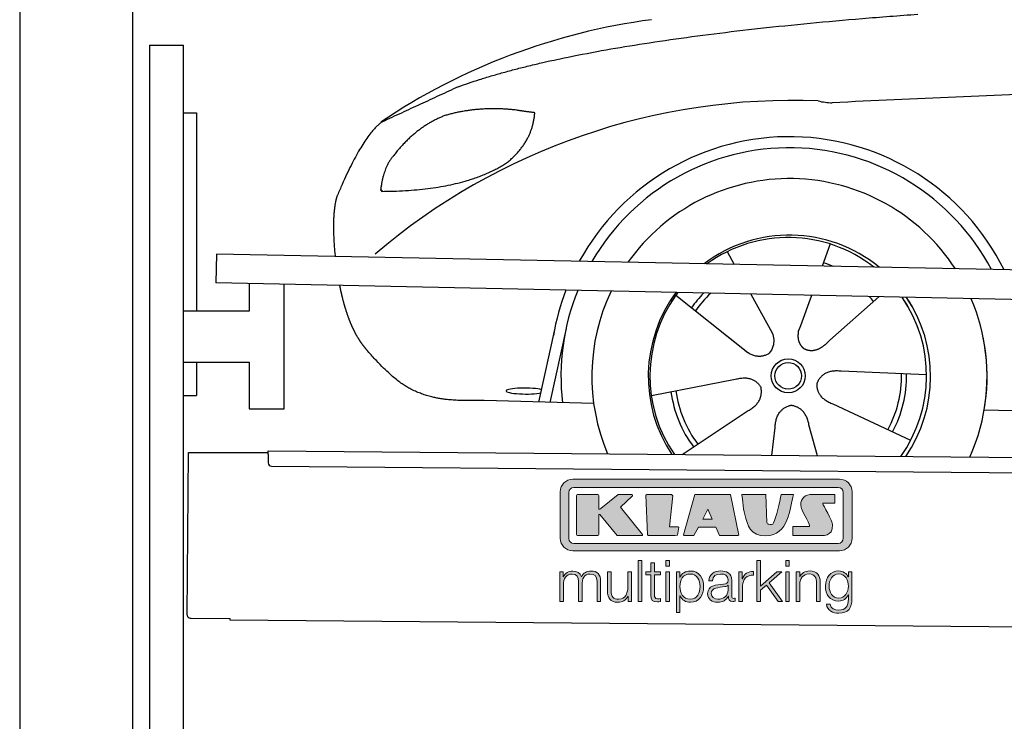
# Model space of a CAD drawing. Header units: millimetres. Extents: x -411 to 6777, y 0 to 6777.
# Tile 2 of 6: x 0 to 1744, y 4165 to 5407. Entities that reach past the tile are written whole.
import ezdxf

# ---------------------------------------------------------------- set-up
doc = ezdxf.new("R2010")
doc.units = ezdxf.units.MM
for name, color, linetype, lineweight in [('car', 10, 'Continuous', 25), ('Gebäude', 7, 'Continuous', 25), ('Logo', 7, 'Continuous', 25), ('Plattform', 7, 'Continuous', 25), ('Ständer hinten', 7, 'Continuous', 25)]:
    doc.layers.add(name, color=color, linetype=linetype, lineweight=lineweight)

# ---------------------------------------------------------------- blocks, each defined once
blk = doc.blocks.new('Car')
at = {"layer": 'car'}
for p, q in [((1389.1, 5022.9), (1375.2, 4983.4)), ((1207, 5007.6), (1219.7, 4985.1)), ((1116.7, 4929.5), (1236.2, 4836.6)), ((1249.3, 4932.9), (1287.8, 4864.6)), ((1357, 4931.6), (1338.1, 4877.7)), ((1476.2, 4930.2), (1390.1, 4852.7)), ((876.1, 4738.2), (903.4, 4869.2)), ((923, 4868.9), (895.7, 4737.9)), ((1198.8, 4865.7), (1245.4, 4829.5)), ((1338.1, 4877.7), (1334.3, 4867.3)), ((1562.2, 4792.7), (1410.8, 4797.7)), ((1075.1, 4751.5), (1223.4, 4781.8)), ((973.1, 4736.5), (778.9, 4740)), ((1130.5, 4647.7), (1246.7, 4726.5)), ((1535, 4676.5), (1397.2, 4739.2)), ((1664.8, 4731.7), (3713.7, 4697)), ((1289.2, 4647.8), (1294.8, 4697.4)), ((1370.4, 4647.8), (1354.6, 4702.5))]:
    blk.add_line(p, q, dxfattribs=at)
for radius in [30.1, 23.6]:
    blk.add_circle((1317.2, 4788.7), radius, dxfattribs=at)
for centre, radius, start, end in [((1226.2, 4305.6), 1122.3, 98.0395, 124.4377), ((1330.9, 4135.2), 1141.2, 88.2487, 130.916), ((1392.2, 5390.2), 117.4, 256.9855, 269.1884), ((1319.3, 4787.9), 424.2, 26.9197, 151.8432), ((1319.3, 4787.9), 404.6, 28.3768, 150.3862), ((1319.3, 4787.9), 350, 33.4585, 145.3045), ((1319.3, 4787.9), 250, 51.0494, 127.7135), ((1317.2, 4788.7), 245, 52.2371, 126.5259), ((1317.2, 4788.7), 209.6, 68.0621, 73.3995), ((1319.3, 4787.9), 424.2, 159.4632, 170.7471), ((1319.3, 4787.9), 404.6, 158.4572, 187.1619), ((1319.3, 4787.9), 350, 155.0104, 203.6179), ((1319.3, 4787.9), 350, 155.0104, 157.8717), ((1319.3, 4787.9), 250, 144.1237, 214.1037), ((1319.3, 4787.9), 250, 144.1237, 148.496), ((1317.2, 4788.7), 245, 143.5289, 148.0172), ((1317.2, 4788.7), 245, 144.9266, 215.1376), ((1317.2, 4788.7), 209.6, 136.2024, 145.3995), ((1317.2, 4788.7), 200.6, 133.7482, 145.5463), ((1317.2, 4788.7), 200.6, 41.6402, 44.9032), ((1317.2, 4788.7), 245, 30.7457, 35.1225), ((1317.2, 4788.7), 245, 324.9119, 35.1225), ((1319.3, 4787.9), 250, 30.267, 34.5277), ((1319.3, 4787.9), 250, 325.9458, 34.5277), ((1319.3, 4787.9), 350, 350.7505, 23.641), ((1319.3, 4787.9), 350, 336.4317, 11.924), ((1317.2, 4788.7), 200.6, 332.1152, 1.5463), ((1317.2, 4788.7), 209.6, 332.262, 1.3995), ((1317.2, 4788.7), 200.6, 188.1152, 217.5463), ((1317.2, 4788.7), 209.6, 188.262, 217.3995)]:
    blk.add_arc(centre, radius, start, end, dxfattribs=at)
blk.add_ellipse((851.5, 4757.6), major_axis=(33.6, 0), ratio=0.157274, start_param=0.513473, end_param=5.704241, dxfattribs=at)
for points, degree in [([(728.1, 5295), (963.9, 5383.8), (1540.5, 5431)], 2), ([(4699.2, 5387), (3822.5, 5407.3), (1390.5, 5272.9)], 2), ([(728.1, 5295), (594.5, 5231.9)], 1), ([(831.4, 5254.7), (763.8, 5261.8), (704.6, 5243.8)], 2), ([(815.1, 5161.1), (860.8, 5198.5), (864.1, 5250.4)], 2), ([(864.1, 5250.4), (846.3, 5252.3), (831.4, 5254.7)], 2), ([(594.5, 5231.9), (560, 5208.8), (516, 5101.3)], 2), ([(704.6, 5243.8), (652.5, 5222.6), (614.9, 5172.3)], 2), ([(614.9, 5172.3), (596.8, 5152.3), (592.4, 5111)], 2), ([(593.7, 5108.7), (738.4, 5110.6), (815.1, 5161.1)], 2), ([(592.4, 5111), (595.8, 5110.8), (593.7, 5108.7)], 2), ([(516, 5101.3), (509.7, 5085.4), (507.9, 5056.9), (509.2, 5024.5), (512.9, 4992.7)], 4), ([(1236.2, 4836.6), (1259.7, 4814.9), (1282.9, 4828.4)], 2), ([(1410.8, 4797.7), (1379.1, 4801.4), (1368.3, 4776.8)], 2), ([(1223.4, 4781.8), (1254.1, 4790.8), (1268.9, 4768.4)], 2), ([(1246.7, 4726.5), (1274.6, 4742.1), (1268.9, 4768.4)], 2), ([(1397.2, 4739.2), (1367.1, 4750), (1368.3, 4776.8)], 2), ([(1294.8, 4697.4), (1295.7, 4729.4), (1321.6, 4736.5)], 2), ([(1354.6, 4702.5), (1348.4, 4733.8), (1321.6, 4736.5)], 2)]:
    blk.add_open_spline(points, degree=degree, dxfattribs=at)
for points, degree, knots in [([(521.1, 4941.4), (522, 4937.2), (522.9, 4933), (523.9, 4928.9), (524.9, 4924.8), (528.6, 4910), (532.7, 4896.4), (537.2, 4884), (542.1, 4872.7)], 4, [0.4914944, 0.4914944, 0.4914944, 0.4914944, 0.4914944, 0.5422469, 0.5422469, 0.5422469, 0.5422469, 0.728655, 0.728655, 0.728655, 0.728655, 0.728655]), ([(541.8, 4873.4), (543.2, 4870.2), (544.6, 4867.1), (546.1, 4864.1), (547.6, 4861.3), (553.3, 4850.2), (559.3, 4840.9), (565.7, 4833), (572.2, 4825.6)], 4, [0.7288005, 0.7288005, 0.7288005, 0.7288005, 0.7288005, 0.7843928, 0.7843928, 0.7843928, 0.7843928, 1, 1, 1, 1, 1]), ([(1287.8, 4864.6), (1289.5, 4860.5), (1290.5, 4856.6), (1290.9, 4852.7), (1291.6, 4844.1), (1289, 4836), (1282.9, 4828.4)], 3, [0.2167758, 0.2167758, 0.2167758, 0.2167758, 0.4600873, 0.4600873, 0.4600873, 1, 1, 1, 1]), ([(1334.3, 4867.3), (1333.8, 4864.2), (1333.6, 4861.2), (1333.6, 4858.2), (1334, 4855.4), (1334.8, 4849.7), (1336.9, 4844.3), (1340.5, 4839.8), (1345.4, 4836.8)], 4, [0.3191838, 0.3191838, 0.3191838, 0.3191838, 0.3191838, 0.5438253, 0.5438253, 0.5438253, 0.5438253, 1, 1, 1, 1, 1]), ([(1390.1, 4852.7), (1390.1, 4852.7), (1390.1, 4852.7), (1390.1, 4852.7), (1390.1, 4852.7), (1381.1, 4842.8), (1370.5, 4832.8), (1356.2, 4830.3), (1345.4, 4836.8)], 4, [-0.000003, -0.000003, -0.000003, -0.000003, -0.000003, 0, 0, 0, 0, 1, 1, 1, 1, 1]), ([(778.9, 4740), (754.2, 4740.4), (698.6, 4736.3), (662.4, 4749.9), (618.5, 4774.6), (572.2, 4825.6)], 4, [0, 0, 0, 0, 0, 0.597866, 1, 1, 1, 1, 1])]:
    blk.add_open_spline(points, degree=degree, knots=knots, dxfattribs=at)
blk = doc.blocks.new('KLAUS')
at = {"layer": 'Logo'}
h = blk.add_hatch(color=8, dxfattribs=at)
h.dxf.hatch_style = 2
edge = h.paths.add_edge_path()
edge.add_spline(control_points=[(3.6, 29.09), (2.88, 29.09), (2.3, 28.51), (2.3, 27.8), (2.3, 27.8), (2.3, 16.11), (2.3, 16.11), (2.3, 15.39), (2.88, 14.81), (3.6, 14.81), (3.6, 14.81), (71.16, 14.81), (71.16, 14.81), (71.88, 14.81), (72.46, 15.39), (72.46, 16.11), (72.46, 16.11), (72.46, 27.8), (72.46, 27.8), (72.46, 28.51), (71.88, 29.09), (71.16, 29.09), (71.16, 29.09), (3.6, 29.09), (3.6, 29.09), (3.6, 29.09), (3.6, 29.09), (3.6, 29.09)], knot_values=[0, 0, 0, 0, 1, 1, 1, 2, 2, 2, 3, 3, 3, 4, 4, 4, 5, 5, 5, 6, 6, 6, 7, 7, 7, 8, 8, 8, 9, 9, 9, 9], degree=3, periodic=0)
edge = h.paths.add_edge_path()
edge.add_spline(control_points=[(3.35, 31.23), (3.35, 31.23), (71.47, 31.23), (71.47, 31.23), (73.26, 31.23), (74.71, 29.77), (74.71, 27.99), (74.71, 27.99), (74.71, 16.17), (74.71, 16.17), (74.71, 14.38), (73.26, 12.93), (71.47, 12.93), (71.47, 12.93), (3.35, 12.93), (3.35, 12.93), (1.56, 12.93), (0.11, 14.38), (0.11, 16.17), (0.11, 16.17), (0.11, 27.99), (0.11, 27.99), (0.11, 29.77), (1.56, 31.23), (3.35, 31.23), (3.35, 31.23), (3.35, 31.23), (3.35, 31.23)], knot_values=[0, 0, 0, 0, 1, 1, 1, 2, 2, 2, 3, 3, 3, 4, 4, 4, 5, 5, 5, 6, 6, 6, 7, 7, 7, 8, 8, 8, 9, 9, 9, 9], degree=3, periodic=0)
h = blk.add_hatch(color=8, dxfattribs=at)
h.dxf.hatch_style = 2
edge = h.paths.add_edge_path()
edge.add_spline(control_points=[(4.5, 27.33), (4.5, 27.33), (9.7, 27.33), (9.7, 27.33), (9.84, 27.33), (9.96, 27.22), (9.96, 27.08), (9.96, 27.08), (9.96, 23.69), (9.96, 23.69), (9.96, 23.69), (9.94, 23.64), (10.04, 23.59), (10.14, 23.53), (10.2, 23.57), (10.2, 23.57), (10.2, 23.57), (10.51, 23.75), (10.51, 23.75), (10.51, 23.75), (14.94, 27.33), (14.94, 27.33), (14.94, 27.33), (18.41, 27.33), (18.41, 27.33), (18.41, 27.33), (18.49, 27.33), (18.56, 27.2), (18.65, 27.04), (18.53, 26.91), (18.53, 26.91), (18.53, 26.91), (15.49, 24.11), (15.49, 24.11), (15.49, 24.11), (21.14, 17.06), (21.14, 17.06), (21.14, 17.06), (21.13, 16.91), (21.13, 16.91), (21.08, 16.84), (20.99, 16.82), (20.99, 16.82), (20.99, 16.82), (14.7, 16.82), (14.7, 16.82), (14.7, 16.82), (10.26, 22.17), (10.26, 22.17), (10.26, 22.17), (10.19, 22.24), (10.08, 22.21), (9.97, 22.18), (9.96, 22.11), (9.96, 22.11), (9.96, 22.11), (9.96, 17.08), (9.96, 17.08), (9.96, 16.94), (9.84, 16.82), (9.7, 16.82), (9.7, 16.82), (4.5, 16.82), (4.5, 16.82), (4.36, 16.82), (4.25, 16.94), (4.25, 17.08), (4.25, 17.08), (4.25, 27.08), (4.25, 27.08), (4.25, 27.22), (4.36, 27.33), (4.5, 27.33), (4.5, 27.33), (4.5, 27.33), (4.5, 27.33)], knot_values=[0, 0, 0, 0, 1, 1, 1, 2, 2, 2, 3, 3, 3, 4, 4, 4, 5, 5, 5, 6, 6, 6, 7, 7, 7, 8, 8, 8, 9, 9, 9, 10, 10, 10, 11, 11, 11, 12, 12, 12, 13, 13, 13, 14, 14, 14, 15, 15, 15, 16, 16, 16, 17, 17, 17, 18, 18, 18, 19, 19, 19, 20, 20, 20, 21, 21, 21, 22, 22, 22, 23, 23, 23, 24, 24, 24, 25, 25, 25, 25], degree=3, periodic=0)
h = blk.add_hatch(color=8, dxfattribs=at)
h.dxf.hatch_style = 2
h.paths.add_polyline_path([(22.42, 17.06), (21.97, 27.15), (22.24, 27.33), (28.55, 27.33), (28.86, 26.97), (28.01, 19.08), (30.26, 19.07), (30.44, 18.95), (30.08, 16.95), (29.49, 16.82), (22.6, 16.82)])
h = blk.add_hatch(color=8, dxfattribs=at)
h.paths.add_polyline_path([(36.52, 21.01), (38.93, 21.01), (37.87, 23.57)])
h.paths.add_polyline_path([(34.52, 27.33), (43.65, 27.33), (45.76, 16.94), (45.57, 16.82), (40.83, 16.82), (39.89, 18.95), (35.42, 18.95), (34.27, 16.82), (31.78, 16.82), (31.66, 17)])
h = blk.add_hatch(color=8, dxfattribs=at)
h.dxf.hatch_style = 2
edge = h.paths.add_edge_path()
edge.add_spline(control_points=[(52.69, 27.32), (52.69, 27.32), (52.88, 20.14), (52.88, 20.14), (53.01, 19.89), (53.2, 19.77), (53.43, 19.71), (53.91, 19.59), (54.43, 19.57), (54.64, 20.03), (55.23, 21.34), (56.27, 25.45), (56.6, 27.33), (56.6, 27.33), (59.77, 27.33), (59.77, 27.33), (58.77, 23.9), (58.56, 16.82), (52.63, 16.76), (48.72, 16.72), (48.01, 19.35), (47.27, 22.24), (46.89, 23.68), (46.54, 27.33), (46.54, 27.33), (46.54, 27.33), (52.69, 27.32), (52.69, 27.32), (52.69, 27.32), (52.69, 27.32), (52.69, 27.32)], knot_values=[0, 0, 0, 0, 1, 1, 1, 2, 2, 2, 3, 3, 3, 4, 4, 4, 5, 5, 5, 6, 6, 6, 7, 7, 7, 8, 8, 8, 9, 9, 9, 10, 10, 10, 10], degree=3, periodic=0)
h = blk.add_hatch(color=8, dxfattribs=at)
h.dxf.hatch_style = 2
edge = h.paths.add_edge_path()
edge.add_spline(control_points=[(64.46, 27.33), (64.46, 27.33), (70.31, 27.33), (70.31, 27.33), (70.31, 26.52), (70.31, 26.02), (70.31, 25.12), (70.31, 25.12), (67.3, 25.12), (67.3, 25.12), (67.24, 25.04), (67.25, 25.11), (67.25, 24.91), (67.25, 24.88), (69.73, 20.38), (69.73, 19.57), (69.73, 16.4), (67.22, 16.81), (65.9, 16.82), (65.9, 16.82), (59.59, 16.82), (59.59, 16.82), (59.59, 17.76), (59.59, 18.23), (59.59, 19.14), (59.59, 19.14), (63.75, 19.14), (63.75, 19.14), (63.82, 19.22), (63.81, 19.11), (63.81, 19.31), (63.81, 20.32), (61.58, 23.06), (61.58, 24.63), (61.58, 26.33), (62.83, 27.34), (64.46, 27.33), (64.46, 27.33), (64.46, 27.33), (64.46, 27.33)], knot_values=[0, 0, 0, 0, 1, 1, 1, 2, 2, 2, 3, 3, 3, 4, 4, 4, 5, 5, 5, 6, 6, 6, 7, 7, 7, 8, 8, 8, 9, 9, 9, 10, 10, 10, 11, 11, 11, 12, 12, 12, 13, 13, 13, 13], degree=3, periodic=0)
h = blk.add_hatch(color=30, dxfattribs=at)
h.dxf.hatch_style = 2
h.paths.add_polyline_path([(20.07, 0), (20.99, 0), (20.99, 10.45), (20.07, 10.45)])
h = blk.add_hatch(color=30, dxfattribs=at)
h.paths.add_polyline_path([(27.1, 0), (28.03, 0), (28.03, 7.55), (27.1, 7.55)])
h.paths.add_polyline_path([(27.1, 8.98), (28.03, 8.98), (28.03, 10.45), (27.1, 10.45)])
h = blk.add_hatch(color=30, dxfattribs=at)
h.dxf.hatch_style = 2
h.paths.add_polyline_path([(50.4, 0), (51.32, 0), (51.32, 2.87), (52.82, 4.11), (55.8, 0), (56.96, 0), (53.52, 4.76), (56.74, 7.55), (55.51, 7.55), (51.32, 3.89), (51.32, 10.45), (50.4, 10.45)])
h = blk.add_hatch(color=30, dxfattribs=at)
h.paths.add_polyline_path([(57.74, 0), (58.66, 0), (58.66, 7.55), (57.74, 7.55)])
h.paths.add_polyline_path([(57.74, 8.98), (58.66, 8.98), (58.66, 10.45), (57.74, 10.45)])
h = blk.add_hatch(color=30, dxfattribs=at)
h.dxf.hatch_style = 2
edge = h.paths.add_edge_path()
edge.add_spline(control_points=[(0, 0), (0, 0), (0.92, 0), (0.92, 0), (0.92, 0), (0.92, 4.22), (0.92, 4.22), (0.94, 5.8), (1.58, 7), (3.18, 7), (4.35, 7), (4.77, 6.15), (4.76, 5.12), (4.76, 5.12), (4.76, 0), (4.76, 0), (4.76, 0), (5.68, 0), (5.68, 0), (5.68, 0), (5.68, 4.27), (5.68, 4.27), (5.68, 5.68), (6.14, 7), (7.73, 7), (9.05, 7), (9.52, 6.32), (9.52, 5.08), (9.52, 5.08), (9.52, 0), (9.52, 0), (9.52, 0), (10.44, 0), (10.44, 0), (10.44, 0), (10.44, 5.12), (10.44, 5.12), (10.44, 6.91), (9.59, 7.77), (7.94, 7.77), (6.94, 7.77), (5.99, 7.29), (5.54, 6.3), (5.26, 7.29), (4.36, 7.77), (3.37, 7.77), (2.17, 7.77), (1.38, 7.19), (0.89, 6.28), (0.89, 6.28), (0.85, 6.28), (0.85, 6.28), (0.85, 6.28), (0.85, 7.55), (0.85, 7.55), (0.85, 7.55), (0, 7.55), (0, 7.55), (0, 7.55), (0, 0), (0, 0), (0, 0), (0, 0), (0, 0)], knot_values=[0, 0, 0, 0, 1, 1, 1, 2, 2, 2, 3, 3, 3, 4, 4, 4, 5, 5, 5, 6, 6, 6, 7, 7, 7, 8, 8, 8, 9, 9, 9, 10, 10, 10, 11, 11, 11, 12, 12, 12, 13, 13, 13, 14, 14, 14, 15, 15, 15, 16, 16, 16, 17, 17, 17, 18, 18, 18, 19, 19, 19, 20, 20, 20, 21, 21, 21, 21], degree=3, periodic=0)
h = blk.add_hatch(color=30, dxfattribs=at)
h.dxf.hatch_style = 2
edge = h.paths.add_edge_path()
edge.add_spline(control_points=[(18.31, 7.55), (18.31, 7.55), (17.39, 7.55), (17.39, 7.55), (17.39, 7.55), (17.39, 3.59), (17.39, 3.59), (17.39, 2.05), (16.7, 0.56), (15.12, 0.56), (13.66, 0.56), (13.15, 1.27), (13.1, 2.64), (13.1, 2.64), (13.1, 7.55), (13.1, 7.55), (13.1, 7.55), (12.18, 7.55), (12.18, 7.55), (12.18, 7.55), (12.18, 2.65), (12.18, 2.65), (12.18, 0.89), (12.93, -0.22), (14.83, -0.22), (15.96, -0.22), (16.95, 0.35), (17.44, 1.36), (17.44, 1.36), (17.47, 1.36), (17.47, 1.36), (17.47, 1.36), (17.47, 0), (17.47, 0), (17.47, 0), (18.31, 0), (18.31, 0), (18.31, 0), (18.31, 7.55), (18.31, 7.55), (18.31, 7.55), (18.31, 7.55), (18.31, 7.55)], knot_values=[0, 0, 0, 0, 1, 1, 1, 2, 2, 2, 3, 3, 3, 4, 4, 4, 5, 5, 5, 6, 6, 6, 7, 7, 7, 8, 8, 8, 9, 9, 9, 10, 10, 10, 11, 11, 11, 12, 12, 12, 13, 13, 13, 14, 14, 14, 14], degree=3, periodic=0)
h = blk.add_hatch(color=30, dxfattribs=at)
h.dxf.hatch_style = 2
edge = h.paths.add_edge_path()
edge.add_spline(control_points=[(24.22, 9.82), (24.22, 9.82), (23.3, 9.82), (23.3, 9.82), (23.3, 9.82), (23.3, 7.55), (23.3, 7.55), (23.3, 7.55), (21.98, 7.55), (21.98, 7.55), (21.98, 7.55), (21.98, 6.78), (21.98, 6.78), (21.98, 6.78), (23.3, 6.78), (23.3, 6.78), (23.3, 6.78), (23.3, 1.61), (23.3, 1.61), (23.28, 0.32), (23.71, -0.09), (24.94, -0.09), (25.22, -0.09), (25.48, -0.06), (25.76, -0.06), (25.76, -0.06), (25.76, 0.73), (25.76, 0.73), (25.5, 0.7), (25.23, 0.69), (24.97, 0.69), (24.31, 0.73), (24.22, 1.08), (24.22, 1.68), (24.22, 1.68), (24.22, 6.78), (24.22, 6.78), (24.22, 6.78), (25.76, 6.78), (25.76, 6.78), (25.76, 6.78), (25.76, 7.55), (25.76, 7.55), (25.76, 7.55), (24.22, 7.55), (24.22, 7.55), (24.22, 7.55), (24.22, 9.82), (24.22, 9.82), (24.22, 9.82), (24.22, 9.82), (24.22, 9.82)], knot_values=[0, 0, 0, 0, 1, 1, 1, 2, 2, 2, 3, 3, 3, 4, 4, 4, 5, 5, 5, 6, 6, 6, 7, 7, 7, 8, 8, 8, 9, 9, 9, 10, 10, 10, 11, 11, 11, 12, 12, 12, 13, 13, 13, 14, 14, 14, 15, 15, 15, 16, 16, 16, 17, 17, 17, 17], degree=3, periodic=0)
h = blk.add_hatch(color=30, dxfattribs=at)
edge = h.paths.add_edge_path()
edge.add_spline(control_points=[(35.84, 3.78), (35.84, 2.21), (35.12, 0.56), (33.37, 0.56), (31.4, 0.56), (30.72, 2.21), (30.72, 3.78), (30.72, 5.49), (31.33, 7), (33.37, 7), (35.12, 7), (35.84, 5.34), (35.84, 3.78), (35.84, 3.78), (35.84, 3.78), (35.84, 3.78)], knot_values=[0, 0, 0, 0, 1, 1, 1, 2, 2, 2, 3, 3, 3, 4, 4, 4, 5, 5, 5, 5], degree=3, periodic=0)
edge = h.paths.add_edge_path()
edge.add_spline(control_points=[(29.79, -2.8), (29.79, -2.8), (30.72, -2.8), (30.72, -2.8), (30.72, -2.8), (30.72, 1.43), (30.72, 1.43), (30.72, 1.43), (30.74, 1.43), (30.74, 1.43), (31.14, 0.35), (32.24, -0.22), (33.37, -0.22), (35.66, -0.22), (36.76, 1.64), (36.76, 3.78), (36.76, 5.91), (35.66, 7.77), (33.37, 7.77), (32.15, 7.77), (31.1, 7.14), (30.67, 6.12), (30.67, 6.12), (30.64, 6.12), (30.64, 6.12), (30.64, 6.12), (30.64, 7.55), (30.64, 7.55), (30.64, 7.55), (29.79, 7.55), (29.79, 7.55), (29.79, 7.55), (29.79, -2.8), (29.79, -2.8), (29.79, -2.8), (29.79, -2.8), (29.79, -2.8)], knot_values=[0, 0, 0, 0, 1, 1, 1, 2, 2, 2, 3, 3, 3, 4, 4, 4, 5, 5, 5, 6, 6, 6, 7, 7, 7, 8, 8, 8, 9, 9, 9, 10, 10, 10, 11, 11, 11, 12, 12, 12, 12], degree=3, periodic=0)
h = blk.add_hatch(color=30, dxfattribs=at)
edge = h.paths.add_edge_path()
edge.add_spline(control_points=[(43.03, 2.93), (43.04, 1.45), (41.8, 0.56), (40.39, 0.56), (39.53, 0.56), (38.71, 1.13), (38.71, 2.05), (38.71, 3.53), (40.66, 3.51), (42.22, 3.79), (42.47, 3.84), (42.88, 3.91), (43, 4.13), (43, 4.13), (43.03, 4.13), (43.03, 4.13), (43.03, 4.13), (43.03, 2.93), (43.03, 2.93), (43.03, 2.93), (43.03, 2.93), (43.03, 2.93)], knot_values=[0, 0, 0, 0, 1, 1, 1, 2, 2, 2, 3, 3, 3, 4, 4, 4, 5, 5, 5, 6, 6, 6, 7, 7, 7, 7], degree=3, periodic=0)
edge = h.paths.add_edge_path()
edge.add_spline(control_points=[(39.03, 5.24), (39.06, 6.47), (39.91, 7), (41.05, 7), (42.14, 7), (43.03, 6.69), (43.03, 5.45), (43.03, 4.61), (42.6, 4.51), (41.84, 4.42), (39.85, 4.19), (37.79, 4.11), (37.79, 1.99), (37.79, 0.47), (38.93, -0.22), (40.32, -0.22), (41.77, -0.22), (42.43, 0.34), (43.07, 1.32), (43.07, 1.32), (43.1, 1.32), (43.1, 1.32), (43.1, 0.53), (43.25, 0), (44.19, 0), (44.43, 0), (44.58, 0.01), (44.79, 0.06), (44.79, 0.06), (44.79, 0.83), (44.79, 0.83), (44.71, 0.81), (44.6, 0.78), (44.49, 0.78), (44.13, 0.78), (43.95, 0.98), (43.95, 1.33), (43.95, 1.33), (43.95, 5.34), (43.95, 5.34), (43.95, 7.36), (42.5, 7.77), (41.17, 7.77), (39.44, 7.77), (38.2, 7.01), (38.11, 5.24), (38.11, 5.24), (39.03, 5.24), (39.03, 5.24), (39.03, 5.24), (39.03, 5.24), (39.03, 5.24)], knot_values=[0, 0, 0, 0, 1, 1, 1, 2, 2, 2, 3, 3, 3, 4, 4, 4, 5, 5, 5, 6, 6, 6, 7, 7, 7, 8, 8, 8, 9, 9, 9, 10, 10, 10, 11, 11, 11, 12, 12, 12, 13, 13, 13, 14, 14, 14, 15, 15, 15, 16, 16, 16, 17, 17, 17, 17], degree=3, periodic=0)
h = blk.add_hatch(color=30, dxfattribs=at)
h.dxf.hatch_style = 2
edge = h.paths.add_edge_path()
edge.add_spline(control_points=[(45.79, 0), (45.79, 0), (46.71, 0), (46.71, 0), (46.71, 0), (46.71, 4.03), (46.71, 4.03), (46.71, 5.59), (47.85, 6.82), (49.52, 6.73), (49.52, 6.73), (49.52, 7.66), (49.52, 7.66), (48.16, 7.72), (47.14, 7), (46.67, 5.78), (46.67, 5.78), (46.64, 5.78), (46.64, 5.78), (46.64, 5.78), (46.64, 7.55), (46.64, 7.55), (46.64, 7.55), (45.79, 7.55), (45.79, 7.55), (45.79, 7.55), (45.79, 0), (45.79, 0), (45.79, 0), (45.79, 0), (45.79, 0)], knot_values=[0, 0, 0, 0, 1, 1, 1, 2, 2, 2, 3, 3, 3, 4, 4, 4, 5, 5, 5, 6, 6, 6, 7, 7, 7, 8, 8, 8, 9, 9, 9, 10, 10, 10, 10], degree=3, periodic=0)
h = blk.add_hatch(color=30, dxfattribs=at)
h.dxf.hatch_style = 2
edge = h.paths.add_edge_path()
edge.add_spline(control_points=[(60.41, 0), (60.41, 0), (61.33, 0), (61.33, 0), (61.33, 0), (61.33, 4.41), (61.33, 4.41), (61.36, 5.89), (62.24, 7), (63.7, 7), (65.2, 7), (65.62, 6.02), (65.62, 4.71), (65.62, 4.71), (65.62, 0), (65.62, 0), (65.62, 0), (66.54, 0), (66.54, 0), (66.54, 0), (66.54, 4.86), (66.54, 4.86), (66.54, 6.66), (65.9, 7.77), (63.78, 7.77), (62.71, 7.77), (61.7, 7.16), (61.36, 6.25), (61.36, 6.25), (61.33, 6.25), (61.33, 6.25), (61.33, 6.25), (61.33, 7.55), (61.33, 7.55), (61.33, 7.55), (60.41, 7.55), (60.41, 7.55), (60.41, 7.55), (60.41, 0), (60.41, 0), (60.41, 0), (60.41, 0), (60.41, 0)], knot_values=[0, 0, 0, 0, 1, 1, 1, 2, 2, 2, 3, 3, 3, 4, 4, 4, 5, 5, 5, 6, 6, 6, 7, 7, 7, 8, 8, 8, 9, 9, 9, 10, 10, 10, 11, 11, 11, 12, 12, 12, 13, 13, 13, 14, 14, 14, 14], degree=3, periodic=0)
h = blk.add_hatch(color=30, dxfattribs=at)
edge = h.paths.add_edge_path()
edge.add_spline(control_points=[(71.32, 0.86), (69.62, 0.86), (68.83, 2.34), (68.83, 3.86), (68.83, 5.43), (69.56, 7), (71.32, 7), (73.06, 7), (73.75, 5.34), (73.75, 3.86), (73.75, 2.33), (72.91, 0.86), (71.32, 0.86), (71.32, 0.86), (71.32, 0.86), (71.32, 0.86)], knot_values=[0, 0, 0, 0, 1, 1, 1, 2, 2, 2, 3, 3, 3, 4, 4, 4, 5, 5, 5, 5], degree=3, periodic=0)
edge = h.paths.add_edge_path()
edge.add_spline(control_points=[(74.67, 7.55), (74.67, 7.55), (73.75, 7.55), (73.75, 7.55), (73.75, 7.55), (73.75, 6.25), (73.75, 6.25), (73.75, 6.25), (73.72, 6.25), (73.72, 6.25), (73.35, 7.09), (72.41, 7.77), (71.32, 7.77), (69.13, 7.77), (67.9, 6.05), (67.9, 3.97), (67.9, 1.82), (68.9, 0.09), (71.32, 0.09), (72.4, 0.09), (73.29, 0.72), (73.72, 1.64), (73.72, 1.64), (73.75, 1.64), (73.75, 1.64), (73.75, 1.64), (73.75, 0.61), (73.75, 0.61), (73.75, -1.23), (73.01, -2.24), (71.32, -2.24), (70.29, -2.24), (69.31, -1.85), (69.1, -0.73), (69.1, -0.73), (68.18, -0.73), (68.18, -0.73), (68.31, -2.34), (69.81, -3.02), (71.32, -3.02), (73.79, -3.02), (74.65, -1.64), (74.67, 0.61), (74.67, 0.61), (74.67, 7.55), (74.67, 7.55), (74.67, 7.55), (74.67, 7.55), (74.67, 7.55)], knot_values=[0, 0, 0, 0, 1, 1, 1, 2, 2, 2, 3, 3, 3, 4, 4, 4, 5, 5, 5, 6, 6, 6, 7, 7, 7, 8, 8, 8, 9, 9, 9, 10, 10, 10, 11, 11, 11, 12, 12, 12, 13, 13, 13, 14, 14, 14, 15, 15, 15, 16, 16, 16, 16], degree=3, periodic=0)
at = {"layer": 'Logo', "lineweight": 0}
for points in [[(22.42, 17.06), (21.97, 27.15), (22.24, 27.33), (28.55, 27.33), (28.86, 26.97), (28.01, 19.08), (30.26, 19.07), (30.44, 18.95), (30.08, 16.95), (29.49, 16.82), (22.6, 16.82), (22.42, 17.06), (22.42, 17.06)], [(34.52, 27.33), (43.65, 27.33), (45.76, 16.94), (45.57, 16.82), (40.83, 16.82), (39.89, 18.95), (35.42, 18.95), (34.27, 16.82), (31.78, 16.82), (31.66, 17), (34.52, 27.33), (34.52, 27.33)], [(36.52, 21.01), (38.93, 21.01), (37.87, 23.57), (36.52, 21.01), (36.52, 21.01)], [(20.07, 0), (20.99, 0), (20.99, 10.45), (20.07, 10.45), (20.07, 0), (20.07, 0)], [(27.1, 8.98), (28.03, 8.98), (28.03, 10.45), (27.1, 10.45), (27.1, 8.98), (27.1, 8.98)], [(50.4, 0), (51.32, 0), (51.32, 2.87), (52.82, 4.11), (55.8, 0), (56.96, 0), (53.52, 4.76), (56.74, 7.55), (55.51, 7.55), (51.32, 3.89), (51.32, 10.45), (50.4, 10.45), (50.4, 0), (50.4, 0)], [(57.74, 8.98), (58.66, 8.98), (58.66, 10.45), (57.74, 10.45), (57.74, 8.98), (57.74, 8.98)], [(27.1, 0), (28.03, 0), (28.03, 7.55), (27.1, 7.55), (27.1, 0), (27.1, 0)], [(57.74, 0), (58.66, 0), (58.66, 7.55), (57.74, 7.55), (57.74, 0), (57.74, 0)]]:
    blk.add_lwpolyline(points, dxfattribs=at)
for points, knots in [([(3.35, 31.23), (3.35, 31.23), (71.47, 31.23), (71.47, 31.23), (73.26, 31.23), (74.71, 29.77), (74.71, 27.99), (74.71, 27.99), (74.71, 16.17), (74.71, 16.17), (74.71, 14.38), (73.26, 12.93), (71.47, 12.93), (71.47, 12.93), (3.35, 12.93), (3.35, 12.93), (1.56, 12.93), (0.11, 14.38), (0.11, 16.17), (0.11, 16.17), (0.11, 27.99), (0.11, 27.99), (0.11, 29.77), (1.56, 31.23), (3.35, 31.23), (3.35, 31.23), (3.35, 31.23), (3.35, 31.23)], [0, 0, 0, 0, 1, 1, 1, 2, 2, 2, 3, 3, 3, 4, 4, 4, 5, 5, 5, 6, 6, 6, 7, 7, 7, 8, 8, 8, 9, 9, 9, 9]), ([(3.6, 29.09), (2.88, 29.09), (2.3, 28.51), (2.3, 27.8), (2.3, 27.8), (2.3, 16.11), (2.3, 16.11), (2.3, 15.39), (2.88, 14.81), (3.6, 14.81), (3.6, 14.81), (71.16, 14.81), (71.16, 14.81), (71.88, 14.81), (72.46, 15.39), (72.46, 16.11), (72.46, 16.11), (72.46, 27.8), (72.46, 27.8), (72.46, 28.51), (71.88, 29.09), (71.16, 29.09), (71.16, 29.09), (3.6, 29.09), (3.6, 29.09), (3.6, 29.09), (3.6, 29.09), (3.6, 29.09)], [0, 0, 0, 0, 1, 1, 1, 2, 2, 2, 3, 3, 3, 4, 4, 4, 5, 5, 5, 6, 6, 6, 7, 7, 7, 8, 8, 8, 9, 9, 9, 9]), ([(4.5, 27.33), (4.5, 27.33), (9.7, 27.33), (9.7, 27.33), (9.84, 27.33), (9.96, 27.22), (9.96, 27.08), (9.96, 27.08), (9.96, 23.69), (9.96, 23.69), (9.96, 23.69), (9.94, 23.64), (10.04, 23.59), (10.14, 23.53), (10.2, 23.57), (10.2, 23.57), (10.2, 23.57), (10.51, 23.75), (10.51, 23.75), (10.51, 23.75), (14.94, 27.33), (14.94, 27.33), (14.94, 27.33), (18.41, 27.33), (18.41, 27.33), (18.41, 27.33), (18.49, 27.33), (18.56, 27.2), (18.65, 27.04), (18.53, 26.91), (18.53, 26.91), (18.53, 26.91), (15.49, 24.11), (15.49, 24.11), (15.49, 24.11), (21.14, 17.06), (21.14, 17.06), (21.14, 17.06), (21.13, 16.91), (21.13, 16.91), (21.08, 16.84), (20.99, 16.82), (20.99, 16.82), (20.99, 16.82), (14.7, 16.82), (14.7, 16.82), (14.7, 16.82), (10.26, 22.17), (10.26, 22.17), (10.26, 22.17), (10.19, 22.24), (10.08, 22.21), (9.97, 22.18), (9.96, 22.11), (9.96, 22.11), (9.96, 22.11), (9.96, 17.08), (9.96, 17.08), (9.96, 16.94), (9.84, 16.82), (9.7, 16.82), (9.7, 16.82), (4.5, 16.82), (4.5, 16.82), (4.36, 16.82), (4.25, 16.94), (4.25, 17.08), (4.25, 17.08), (4.25, 27.08), (4.25, 27.08), (4.25, 27.22), (4.36, 27.33), (4.5, 27.33), (4.5, 27.33), (4.5, 27.33), (4.5, 27.33)], [0, 0, 0, 0, 1, 1, 1, 2, 2, 2, 3, 3, 3, 4, 4, 4, 5, 5, 5, 6, 6, 6, 7, 7, 7, 8, 8, 8, 9, 9, 9, 10, 10, 10, 11, 11, 11, 12, 12, 12, 13, 13, 13, 14, 14, 14, 15, 15, 15, 16, 16, 16, 17, 17, 17, 18, 18, 18, 19, 19, 19, 20, 20, 20, 21, 21, 21, 22, 22, 22, 23, 23, 23, 24, 24, 24, 25, 25, 25, 25]), ([(52.69, 27.32), (52.69, 27.32), (52.88, 20.14), (52.88, 20.14), (53.01, 19.89), (53.2, 19.77), (53.43, 19.71), (53.91, 19.59), (54.43, 19.57), (54.64, 20.03), (55.23, 21.34), (56.27, 25.45), (56.6, 27.33), (56.6, 27.33), (59.77, 27.33), (59.77, 27.33), (58.77, 23.9), (58.56, 16.82), (52.63, 16.76), (48.72, 16.72), (48.01, 19.35), (47.27, 22.24), (46.89, 23.68), (46.54, 27.33), (46.54, 27.33), (46.54, 27.33), (52.69, 27.32), (52.69, 27.32), (52.69, 27.32), (52.69, 27.32), (52.69, 27.32)], [0, 0, 0, 0, 1, 1, 1, 2, 2, 2, 3, 3, 3, 4, 4, 4, 5, 5, 5, 6, 6, 6, 7, 7, 7, 8, 8, 8, 9, 9, 9, 10, 10, 10, 10]), ([(64.46, 27.33), (64.46, 27.33), (70.31, 27.33), (70.31, 27.33), (70.31, 26.52), (70.31, 26.02), (70.31, 25.12), (70.31, 25.12), (67.3, 25.12), (67.3, 25.12), (67.24, 25.04), (67.25, 25.11), (67.25, 24.91), (67.25, 24.88), (69.73, 20.38), (69.73, 19.57), (69.73, 16.4), (67.22, 16.81), (65.9, 16.82), (65.9, 16.82), (59.59, 16.82), (59.59, 16.82), (59.59, 17.76), (59.59, 18.23), (59.59, 19.14), (59.59, 19.14), (63.75, 19.14), (63.75, 19.14), (63.82, 19.22), (63.81, 19.11), (63.81, 19.31), (63.81, 20.32), (61.58, 23.06), (61.58, 24.63), (61.58, 26.33), (62.83, 27.34), (64.46, 27.33), (64.46, 27.33), (64.46, 27.33), (64.46, 27.33)], [0, 0, 0, 0, 1, 1, 1, 2, 2, 2, 3, 3, 3, 4, 4, 4, 5, 5, 5, 6, 6, 6, 7, 7, 7, 8, 8, 8, 9, 9, 9, 10, 10, 10, 11, 11, 11, 12, 12, 12, 13, 13, 13, 13]), ([(0, 0), (0, 0), (0.92, 0), (0.92, 0), (0.92, 0), (0.92, 4.22), (0.92, 4.22), (0.94, 5.8), (1.58, 7), (3.18, 7), (4.35, 7), (4.77, 6.15), (4.76, 5.12), (4.76, 5.12), (4.76, 0), (4.76, 0), (4.76, 0), (5.68, 0), (5.68, 0), (5.68, 0), (5.68, 4.27), (5.68, 4.27), (5.68, 5.68), (6.14, 7), (7.73, 7), (9.05, 7), (9.52, 6.32), (9.52, 5.08), (9.52, 5.08), (9.52, 0), (9.52, 0), (9.52, 0), (10.44, 0), (10.44, 0), (10.44, 0), (10.44, 5.12), (10.44, 5.12), (10.44, 6.91), (9.59, 7.77), (7.94, 7.77), (6.94, 7.77), (5.99, 7.29), (5.54, 6.3), (5.26, 7.29), (4.36, 7.77), (3.37, 7.77), (2.17, 7.77), (1.38, 7.19), (0.89, 6.28), (0.89, 6.28), (0.85, 6.28), (0.85, 6.28), (0.85, 6.28), (0.85, 7.55), (0.85, 7.55), (0.85, 7.55), (0, 7.55), (0, 7.55), (0, 7.55), (0, 0), (0, 0), (0, 0), (0, 0), (0, 0)], [0, 0, 0, 0, 1, 1, 1, 2, 2, 2, 3, 3, 3, 4, 4, 4, 5, 5, 5, 6, 6, 6, 7, 7, 7, 8, 8, 8, 9, 9, 9, 10, 10, 10, 11, 11, 11, 12, 12, 12, 13, 13, 13, 14, 14, 14, 15, 15, 15, 16, 16, 16, 17, 17, 17, 18, 18, 18, 19, 19, 19, 20, 20, 20, 21, 21, 21, 21]), ([(18.31, 7.55), (18.31, 7.55), (17.39, 7.55), (17.39, 7.55), (17.39, 7.55), (17.39, 3.59), (17.39, 3.59), (17.39, 2.05), (16.7, 0.56), (15.12, 0.56), (13.66, 0.56), (13.15, 1.27), (13.1, 2.64), (13.1, 2.64), (13.1, 7.55), (13.1, 7.55), (13.1, 7.55), (12.18, 7.55), (12.18, 7.55), (12.18, 7.55), (12.18, 2.65), (12.18, 2.65), (12.18, 0.89), (12.93, -0.22), (14.83, -0.22), (15.96, -0.22), (16.95, 0.35), (17.44, 1.36), (17.44, 1.36), (17.47, 1.36), (17.47, 1.36), (17.47, 1.36), (17.47, 0), (17.47, 0), (17.47, 0), (18.31, 0), (18.31, 0), (18.31, 0), (18.31, 7.55), (18.31, 7.55), (18.31, 7.55), (18.31, 7.55), (18.31, 7.55)], [0, 0, 0, 0, 1, 1, 1, 2, 2, 2, 3, 3, 3, 4, 4, 4, 5, 5, 5, 6, 6, 6, 7, 7, 7, 8, 8, 8, 9, 9, 9, 10, 10, 10, 11, 11, 11, 12, 12, 12, 13, 13, 13, 14, 14, 14, 14]), ([(24.22, 9.82), (24.22, 9.82), (23.3, 9.82), (23.3, 9.82), (23.3, 9.82), (23.3, 7.55), (23.3, 7.55), (23.3, 7.55), (21.98, 7.55), (21.98, 7.55), (21.98, 7.55), (21.98, 6.78), (21.98, 6.78), (21.98, 6.78), (23.3, 6.78), (23.3, 6.78), (23.3, 6.78), (23.3, 1.61), (23.3, 1.61), (23.28, 0.32), (23.71, -0.09), (24.94, -0.09), (25.22, -0.09), (25.48, -0.06), (25.76, -0.06), (25.76, -0.06), (25.76, 0.73), (25.76, 0.73), (25.5, 0.7), (25.23, 0.69), (24.97, 0.69), (24.31, 0.73), (24.22, 1.08), (24.22, 1.68), (24.22, 1.68), (24.22, 6.78), (24.22, 6.78), (24.22, 6.78), (25.76, 6.78), (25.76, 6.78), (25.76, 6.78), (25.76, 7.55), (25.76, 7.55), (25.76, 7.55), (24.22, 7.55), (24.22, 7.55), (24.22, 7.55), (24.22, 9.82), (24.22, 9.82), (24.22, 9.82), (24.22, 9.82), (24.22, 9.82)], [0, 0, 0, 0, 1, 1, 1, 2, 2, 2, 3, 3, 3, 4, 4, 4, 5, 5, 5, 6, 6, 6, 7, 7, 7, 8, 8, 8, 9, 9, 9, 10, 10, 10, 11, 11, 11, 12, 12, 12, 13, 13, 13, 14, 14, 14, 15, 15, 15, 16, 16, 16, 17, 17, 17, 17]), ([(29.79, -2.8), (29.79, -2.8), (30.72, -2.8), (30.72, -2.8), (30.72, -2.8), (30.72, 1.43), (30.72, 1.43), (30.72, 1.43), (30.74, 1.43), (30.74, 1.43), (31.14, 0.35), (32.24, -0.22), (33.37, -0.22), (35.66, -0.22), (36.76, 1.64), (36.76, 3.78), (36.76, 5.91), (35.66, 7.77), (33.37, 7.77), (32.15, 7.77), (31.1, 7.14), (30.67, 6.12), (30.67, 6.12), (30.64, 6.12), (30.64, 6.12), (30.64, 6.12), (30.64, 7.55), (30.64, 7.55), (30.64, 7.55), (29.79, 7.55), (29.79, 7.55), (29.79, 7.55), (29.79, -2.8), (29.79, -2.8), (29.79, -2.8), (29.79, -2.8), (29.79, -2.8)], [0, 0, 0, 0, 1, 1, 1, 2, 2, 2, 3, 3, 3, 4, 4, 4, 5, 5, 5, 6, 6, 6, 7, 7, 7, 8, 8, 8, 9, 9, 9, 10, 10, 10, 11, 11, 11, 12, 12, 12, 12]), ([(39.03, 5.24), (39.06, 6.47), (39.91, 7), (41.05, 7), (42.14, 7), (43.03, 6.69), (43.03, 5.45), (43.03, 4.61), (42.6, 4.51), (41.84, 4.42), (39.85, 4.19), (37.79, 4.11), (37.79, 1.99), (37.79, 0.47), (38.93, -0.22), (40.32, -0.22), (41.77, -0.22), (42.43, 0.34), (43.07, 1.32), (43.07, 1.32), (43.1, 1.32), (43.1, 1.32), (43.1, 0.53), (43.25, 0), (44.19, 0), (44.43, 0), (44.58, 0.01), (44.79, 0.06), (44.79, 0.06), (44.79, 0.83), (44.79, 0.83), (44.71, 0.81), (44.6, 0.78), (44.49, 0.78), (44.13, 0.78), (43.95, 0.98), (43.95, 1.33), (43.95, 1.33), (43.95, 5.34), (43.95, 5.34), (43.95, 7.36), (42.5, 7.77), (41.17, 7.77), (39.44, 7.77), (38.2, 7.01), (38.11, 5.24), (38.11, 5.24), (39.03, 5.24), (39.03, 5.24), (39.03, 5.24), (39.03, 5.24), (39.03, 5.24)], [0, 0, 0, 0, 1, 1, 1, 2, 2, 2, 3, 3, 3, 4, 4, 4, 5, 5, 5, 6, 6, 6, 7, 7, 7, 8, 8, 8, 9, 9, 9, 10, 10, 10, 11, 11, 11, 12, 12, 12, 13, 13, 13, 14, 14, 14, 15, 15, 15, 16, 16, 16, 17, 17, 17, 17]), ([(45.79, 0), (45.79, 0), (46.71, 0), (46.71, 0), (46.71, 0), (46.71, 4.03), (46.71, 4.03), (46.71, 5.59), (47.85, 6.82), (49.52, 6.73), (49.52, 6.73), (49.52, 7.66), (49.52, 7.66), (48.16, 7.72), (47.14, 7), (46.67, 5.78), (46.67, 5.78), (46.64, 5.78), (46.64, 5.78), (46.64, 5.78), (46.64, 7.55), (46.64, 7.55), (46.64, 7.55), (45.79, 7.55), (45.79, 7.55), (45.79, 7.55), (45.79, 0), (45.79, 0), (45.79, 0), (45.79, 0), (45.79, 0)], [0, 0, 0, 0, 1, 1, 1, 2, 2, 2, 3, 3, 3, 4, 4, 4, 5, 5, 5, 6, 6, 6, 7, 7, 7, 8, 8, 8, 9, 9, 9, 10, 10, 10, 10]), ([(60.41, 0), (60.41, 0), (61.33, 0), (61.33, 0), (61.33, 0), (61.33, 4.41), (61.33, 4.41), (61.36, 5.89), (62.24, 7), (63.7, 7), (65.2, 7), (65.62, 6.02), (65.62, 4.71), (65.62, 4.71), (65.62, 0), (65.62, 0), (65.62, 0), (66.54, 0), (66.54, 0), (66.54, 0), (66.54, 4.86), (66.54, 4.86), (66.54, 6.66), (65.9, 7.77), (63.78, 7.77), (62.71, 7.77), (61.7, 7.16), (61.36, 6.25), (61.36, 6.25), (61.33, 6.25), (61.33, 6.25), (61.33, 6.25), (61.33, 7.55), (61.33, 7.55), (61.33, 7.55), (60.41, 7.55), (60.41, 7.55), (60.41, 7.55), (60.41, 0), (60.41, 0), (60.41, 0), (60.41, 0), (60.41, 0)], [0, 0, 0, 0, 1, 1, 1, 2, 2, 2, 3, 3, 3, 4, 4, 4, 5, 5, 5, 6, 6, 6, 7, 7, 7, 8, 8, 8, 9, 9, 9, 10, 10, 10, 11, 11, 11, 12, 12, 12, 13, 13, 13, 14, 14, 14, 14]), ([(74.67, 7.55), (74.67, 7.55), (73.75, 7.55), (73.75, 7.55), (73.75, 7.55), (73.75, 6.25), (73.75, 6.25), (73.75, 6.25), (73.72, 6.25), (73.72, 6.25), (73.35, 7.09), (72.41, 7.77), (71.32, 7.77), (69.13, 7.77), (67.9, 6.05), (67.9, 3.97), (67.9, 1.82), (68.9, 0.09), (71.32, 0.09), (72.4, 0.09), (73.29, 0.72), (73.72, 1.64), (73.72, 1.64), (73.75, 1.64), (73.75, 1.64), (73.75, 1.64), (73.75, 0.61), (73.75, 0.61), (73.75, -1.23), (73.01, -2.24), (71.32, -2.24), (70.29, -2.24), (69.31, -1.85), (69.1, -0.73), (69.1, -0.73), (68.18, -0.73), (68.18, -0.73), (68.31, -2.34), (69.81, -3.02), (71.32, -3.02), (73.79, -3.02), (74.65, -1.64), (74.67, 0.61), (74.67, 0.61), (74.67, 7.55), (74.67, 7.55), (74.67, 7.55), (74.67, 7.55), (74.67, 7.55)], [0, 0, 0, 0, 1, 1, 1, 2, 2, 2, 3, 3, 3, 4, 4, 4, 5, 5, 5, 6, 6, 6, 7, 7, 7, 8, 8, 8, 9, 9, 9, 10, 10, 10, 11, 11, 11, 12, 12, 12, 13, 13, 13, 14, 14, 14, 15, 15, 15, 16, 16, 16, 16]), ([(35.84, 3.78), (35.84, 2.21), (35.12, 0.56), (33.37, 0.56), (31.4, 0.56), (30.72, 2.21), (30.72, 3.78), (30.72, 5.49), (31.33, 7), (33.37, 7), (35.12, 7), (35.84, 5.34), (35.84, 3.78), (35.84, 3.78), (35.84, 3.78), (35.84, 3.78)], [0, 0, 0, 0, 1, 1, 1, 2, 2, 2, 3, 3, 3, 4, 4, 4, 5, 5, 5, 5]), ([(71.32, 0.86), (69.62, 0.86), (68.83, 2.34), (68.83, 3.86), (68.83, 5.43), (69.56, 7), (71.32, 7), (73.06, 7), (73.75, 5.34), (73.75, 3.86), (73.75, 2.33), (72.91, 0.86), (71.32, 0.86), (71.32, 0.86), (71.32, 0.86), (71.32, 0.86)], [0, 0, 0, 0, 1, 1, 1, 2, 2, 2, 3, 3, 3, 4, 4, 4, 5, 5, 5, 5]), ([(43.03, 2.93), (43.04, 1.45), (41.8, 0.56), (40.39, 0.56), (39.53, 0.56), (38.71, 1.13), (38.71, 2.05), (38.71, 3.53), (40.66, 3.51), (42.22, 3.79), (42.47, 3.84), (42.88, 3.91), (43, 4.13), (43, 4.13), (43.03, 4.13), (43.03, 4.13), (43.03, 4.13), (43.03, 2.93), (43.03, 2.93), (43.03, 2.93), (43.03, 2.93), (43.03, 2.93)], [0, 0, 0, 0, 1, 1, 1, 2, 2, 2, 3, 3, 3, 4, 4, 4, 5, 5, 5, 6, 6, 6, 7, 7, 7, 7])]:
    blk.add_open_spline(points, degree=3, knots=knots, dxfattribs=at)
blk = doc.blocks.new('Plattform OG 6200 550')
at = {"layer": 'Plattform'}
for p, q in [((348.5, 4992), (347.5, 4941.1)), ((5482.3, 4889.6), (348.5, 4992)), ((5481.2, 4833.6), (347.5, 4941)), ((406.3, 4939.8), (406.3, 4890.8)), ((468.3, 4718.3), (468.3, 4938.5)), ((406.3, 4890.8), (289.9, 4890.7)), ((289.9, 4800.8), (406.3, 4800.8)), ((406.3, 4800.8), (406.3, 4718.3)), ((406.3, 4718.3), (463.3, 4718.3)), ((463.3, 4718.3), (468.3, 4718.3)), ((296.3, 4352.8), (298.8, 4640.8)), ((298.8, 4640.8), (440.2, 4640.6)), ((440.2, 4637.6), (440.2, 4643.6)), ((440.2, 4643.6), (5395, 4600.4)), ((440.2, 4637.6), (440.1, 4622.6)), ((446, 4616.5), (5394.8, 4573.4)), ((302.2, 4347.8), (303.5, 4347.8)), ((302.2, 4347.8), (372.7, 4347.2)), ((372.6, 4344.2), (372.7, 4347.2)), ((5437.5, 4300), (372.6, 4344.2))]:
    blk.add_line(p, q, dxfattribs=at)
for centre, start in [((446.1, 4622.5), 179.5), ((302.2, 4353.8), 189.0941)]:
    blk.add_arc(centre, 6, start, 269.5, dxfattribs=at)
at = {"layer": 'Plattform', "xscale": 6.929133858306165, "yscale": 6.929133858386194, "zscale": 6.929133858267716, "rotation": 0.011070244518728}
blk.add_blockref('KLAUS', (956.4, 4377.2), dxfattribs=at)
blk = doc.blocks.new('Gebäude_365_GT215')
at = {"layer": 'Gebäude'}
for p, q in [((0, 6200.6), (0, 0)), ((200, 6000), (200, 200))]:
    blk.add_line(p, q, dxfattribs=at)
blk = doc.blocks.new('Ständer hinten')
at = {"layer": 'Ständer hinten'}
for p, q in [((229.9, 5362), (229.9, 2348.6)), ((229.9, 5362), (289.9, 5362)), ((289.9, 2350), (289.9, 5362)), ((289.9, 5242), (312.9, 5242)), ((312.9, 5242), (312.9, 4890.7)), ((312.9, 4800.8), (312.9, 4742)), ((289.9, 4742), (312.9, 4742))]:
    blk.add_line(p, q, dxfattribs=at)

msp = doc.modelspace()

# ---------------------------------------------------------------- block references
at = {"layer": 'car', "rotation": 359.4752422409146}
msp.add_blockref('Car', (0, 0), dxfattribs=at)
at = {"layer": 'Gebäude'}
msp.add_blockref('Gebäude_365_GT215', (0, 0), dxfattribs=at)
at = {"layer": 'Plattform'}
msp.add_blockref('Plattform OG 6200 550', (0, 0), dxfattribs=at)
at = {"layer": 'Ständer hinten'}
msp.add_blockref('Ständer hinten', (0, 0), dxfattribs=at)

doc.saveas('drawing.dxf')
